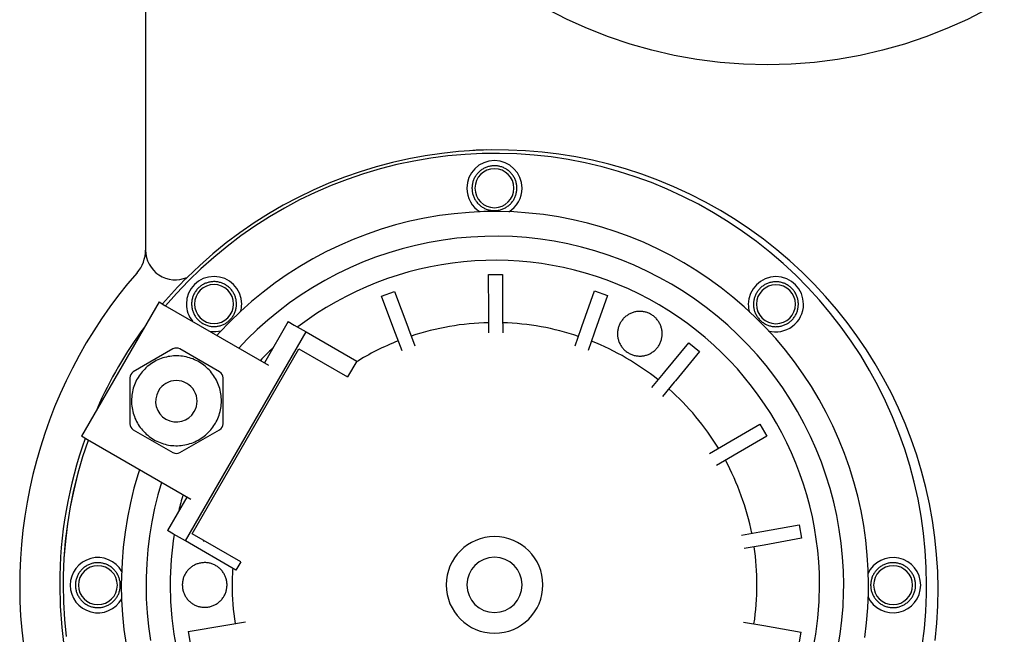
# Model space of a CAD drawing. Header units: millimetres. Extents: x -599 to 599, y -420 to 347.
# Tile 3 of 10: x -531 to -246, y -111 to 67. Entities that reach past the tile are written whole.
import ezdxf

# ---------------------------------------------------------------- set-up
doc = ezdxf.new("R2010")
doc.units = ezdxf.units.MM
for name, color, linetype, true_color in [('Material 1', 251, 'Continuous', 0x505050), ('Material 2', 7, 'Continuous', 0xe6e6e6), ('Material 3', 5, 'Continuous', 0x0000ff)]:
    doc.layers.add(name, color=color, linetype=linetype, true_color=true_color)

msp = doc.modelspace()

# ---------------------------------------------------------------- linework, layer by layer
at = {"layer": 'Material 1'}
for p, q in [((-495, 332.14), (-495, 0)), ((-406.68, 3.2), (-406.86, 3.18)), ((-321.85, -36.56), (-321.87, -36.54)), ((-316.86, -43.07), (-316.88, -43.05)), ((-312.46, -49.98), (-312.47, -49.96)), ((-511.84, -54.92), (-513.57, -53.92))]:
    msp.add_line(p, q, dxfattribs=at)
msp.add_circle((-314.99, 187.29), 133.64, dxfattribs=at)
for centre, radius, start, end in [((-393.18, -98.62), 127.64, 353.4771, 134.7104), ((-393.86, -96.98), 126, 91.1475, 92.9024), ((-486.39, 0), 8.61, 180, 293.3636), ((-486.09, -43.8), 6, 330, 150), ((-486.09, -43.8), 6, 150, 330)]:
    msp.add_arc(centre, radius, start, end, dxfattribs=at)
at = {"layer": 'Material 2'}
for p, q in [((-487.06, -28.65), (-498.56, -35.29)), ((-473.56, -35.29), (-485.06, -28.65)), ((-499.56, -37.02), (-499.56, -50.3)), ((-472.56, -50.3), (-472.56, -37.02)), ((-498.56, -52.03), (-487.06, -58.67)), ((-485.06, -58.67), (-473.56, -52.03))]:
    msp.add_line(p, q, dxfattribs=at)
at = {"layer": 'Material 2', "flags": 128}
for points in [[(-474.79, -50.17), (-474.54, -49.71), (-474.3, -49.25), (-474.09, -48.77), (-473.9, -48.29), (-473.72, -47.8), (-473.56, -47.3), (-473.43, -46.8), (-473.31, -46.29), (-473.22, -45.78), (-473.14, -45.27), (-473.09, -44.75), (-473.06, -44.23), (-473.05, -43.71), (-473.05, -43.19), (-473.08, -42.67), (-473.13, -42.15), (-473.2, -41.63), (-473.3, -41.12), (-473.41, -40.61), (-473.54, -40.11), (-473.69, -39.61), (-473.86, -39.12), (-474.05, -38.64), (-474.26, -38.16), (-474.49, -37.69), (-474.74, -37.24), (-475.01, -36.79), (-475.29, -36.35), (-475.59, -35.93), (-475.91, -35.52), (-476.24, -35.12), (-476.59, -34.73), (-476.96, -34.36), (-477.34, -34), (-477.73, -33.66), (-478.14, -33.34), (-478.56, -33.03), (-478.99, -32.74), (-479.43, -32.46), (-479.88, -32.21), (-480.35, -31.97), (-480.82, -31.75), (-481.3, -31.55), (-481.79, -31.37), (-482.28, -31.21), (-482.78, -31.07), (-483.29, -30.95), (-483.8, -30.85), (-484.31, -30.77), (-484.83, -30.71), (-485.35, -30.67), (-485.87, -30.65), (-486.39, -30.65), (-486.91, -30.68), (-487.43, -30.72), (-487.95, -30.79), (-488.46, -30.87), (-488.97, -30.98), (-489.47, -31.11), (-489.97, -31.25), (-490.47, -31.42), (-490.95, -31.6), (-491.43, -31.81), (-491.9, -32.03), (-492.36, -32.28), (-492.81, -32.54), (-493.25, -32.82), (-493.68, -33.11), (-494.09, -33.43), (-494.5, -33.76), (-494.89, -34.1), (-495.26, -34.46), (-495.62, -34.84), (-495.97, -35.23), (-496.3, -35.63), (-496.61, -36.05), (-496.9, -36.47), (-497.18, -36.91), (-497.33, -37.16)], [(-497.33, -37.16), (-497.58, -37.61), (-497.81, -38.08), (-498.02, -38.55), (-498.22, -39.03), (-498.39, -39.52), (-498.55, -40.02), (-498.69, -40.52), (-498.8, -41.03), (-498.9, -41.54), (-498.97, -42.06), (-499.02, -42.57), (-499.06, -43.09), (-499.07, -43.61), (-499.06, -44.13), (-499.03, -44.65), (-498.98, -45.17), (-498.91, -45.69), (-498.82, -46.2), (-498.71, -46.71), (-498.58, -47.21), (-498.42, -47.71), (-498.25, -48.2), (-498.06, -48.69), (-497.85, -49.16), (-497.62, -49.63), (-497.37, -50.09), (-497.11, -50.53), (-496.82, -50.97), (-496.52, -51.39), (-496.21, -51.81), (-495.87, -52.21), (-495.52, -52.59), (-495.16, -52.96), (-494.78, -53.32), (-494.38, -53.66), (-493.98, -53.99), (-493.56, -54.29), (-493.13, -54.59), (-492.69, -54.86), (-492.23, -55.12), (-491.77, -55.35), (-491.3, -55.57), (-490.82, -55.77), (-490.33, -55.95), (-489.83, -56.11), (-489.33, -56.25), (-488.83, -56.38), (-488.32, -56.48), (-487.8, -56.56), (-487.28, -56.62), (-486.77, -56.65), (-486.24, -56.67), (-485.72, -56.67), (-485.2, -56.65), (-484.69, -56.6), (-484.17, -56.54), (-483.66, -56.45), (-483.15, -56.34), (-482.64, -56.22), (-482.14, -56.07), (-481.65, -55.9), (-481.16, -55.72), (-480.69, -55.51), (-480.22, -55.29), (-479.76, -55.05), (-479.3, -54.78), (-478.87, -54.51), (-478.44, -54.21), (-478.02, -53.9), (-477.62, -53.57), (-477.23, -53.22), (-476.85, -52.86), (-476.49, -52.49), (-476.15, -52.1), (-475.82, -51.69), (-475.51, -51.28), (-475.21, -50.85), (-474.93, -50.41), (-474.79, -50.17)]]:
    msp.add_lwpolyline(points, dxfattribs=at)
at = {"layer": 'Material 2'}
for centre, start, end in [((-486.06, -30.38), 60, 120), ((-497.56, -37.02), 120, 180), ((-474.56, -37.02), 0, 60), ((-497.56, -50.3), 180, 240), ((-474.56, -50.3), 300, 360), ((-486.06, -56.94), 240, 300)]:
    msp.add_arc(centre, 2, start, end, dxfattribs=at)
at = {"layer": 'Material 3'}
for p, q in [((-395.68, -7.12), (-391.68, -7.1)), ((-395.63, -18.11), (-395.68, -7.12)), ((-391.68, -7.1), (-391.63, -18.09)), ((-426.68, -13.37), (-422.93, -11.96)), ((-422.81, -23.66), (-426.68, -13.37)), ((-422.93, -11.96), (-419.07, -22.25)), ((-368.67, -22.17), (-364.98, -11.82)), ((-364.98, -11.82), (-361.21, -13.16)), ((-361.21, -13.16), (-364.9, -23.52)), ((-491.11, -15.02), (-513.57, -53.92)), ((-491.11, -15.02), (-489.38, -16.02)), ((-489.38, -16.02), (-459.4, -33.33)), ((-395.62, -18.69), (-395.63, -18.11)), ((-395.6, -24.01), (-395.62, -18.69)), ((-391.63, -18.09), (-391.62, -18.67)), ((-391.62, -18.67), (-391.6, -23.99)), ((-453.67, -20.71), (-460.56, -32.66)), ((-453.67, -20.71), (-451.93, -21.71)), ((-451.93, -21.71), (-448.47, -23.71)), ((-419.07, -22.25), (-418.86, -22.8)), ((-418.86, -22.8), (-416.99, -27.78)), ((-370.65, -27.74), (-368.86, -22.72)), ((-368.86, -22.72), (-368.67, -22.17)), ((-483.43, -84.26), (-448.47, -23.71)), ((-448.47, -23.71), (-433.87, -32.14)), ((-422.61, -24.2), (-422.81, -23.66)), ((-420.74, -29.19), (-422.61, -24.2)), ((-365.1, -24.07), (-366.88, -29.08)), ((-364.9, -23.52), (-365.1, -24.07)), ((-344.67, -35.3), (-337.66, -26.83)), ((-337.66, -26.83), (-334.58, -29.38)), ((-481.51, -82.19), (-450.58, -28.63)), ((-450.58, -28.63), (-436.53, -36.74)), ((-334.58, -29.38), (-341.59, -37.85)), ((-433.87, -32.14), (-436.53, -36.74)), ((-348.43, -39.85), (-345.04, -35.75)), ((-345.04, -35.75), (-344.67, -35.3)), ((-341.96, -38.3), (-345.35, -42.4)), ((-341.59, -37.85), (-341.96, -38.3)), ((-326.61, -55.94), (-317.11, -50.41)), ((-317.11, -50.41), (-315.1, -53.86)), ((-315.1, -53.86), (-324.59, -59.4)), ((-481.86, -72.23), (-511.84, -54.92)), ((-331.71, -58.92), (-327.11, -56.24)), ((-327.11, -56.24), (-326.61, -55.94)), ((-325.1, -59.69), (-329.69, -62.37)), ((-324.59, -59.4), (-325.1, -59.69)), ((-308.67, -57.26), (-308.68, -57.24)), ((-305.53, -64.83), (-305.54, -64.81)), ((-483.02, -71.55), (-488.62, -81.26)), ((-484.65, -72.63), (-484.66, -72.65)), ((-303.07, -72.65), (-303.07, -72.63)), ((-316.61, -81.49), (-305.79, -79.54)), ((-305.79, -79.54), (-305.08, -83.48)), ((-486.89, -82.26), (-488.62, -81.26)), ((-483.43, -84.26), (-486.89, -82.26)), ((-467.46, -90.31), (-481.51, -82.19)), ((-322.42, -82.54), (-317.18, -81.6)), ((-317.18, -81.6), (-316.61, -81.49)), ((-301.29, -80.66), (-301.29, -80.64)), ((-468.83, -92.69), (-483.43, -84.26)), ((-477.69, -84.4), (-478.29, -84.3)), ((-315.9, -85.43), (-316.47, -85.53)), ((-305.08, -83.48), (-315.9, -85.43)), ((-316.47, -85.53), (-321.71, -86.48)), ((-487.5, -88.77), (-487.5, -88.79)), ((-467.46, -90.31), (-468.83, -92.69)), ((-300.22, -88.79), (-300.22, -88.77)), ((-487.86, -96.96), (-487.86, -96.98)), ((-299.86, -96.98), (-299.86, -96.96)), ((-487.51, -105.16), (-487.5, -105.18)), ((-300.22, -105.18), (-300.22, -105.16)), ((-471.22, -108.56), (-466.03, -107.68)), ((-321.83, -107.78), (-316.58, -108.68)), ((-482.63, -110.51), (-471.79, -108.66)), ((-482.63, -110.51), (-481.96, -114.46)), ((-471.79, -108.66), (-471.22, -108.56)), ((-316.58, -108.68), (-316, -108.78)), ((-316, -108.78), (-305.17, -110.64)), ((-305.85, -114.59), (-305.17, -110.64))]:
    msp.add_line(p, q, dxfattribs=at)
at = {"layer": 'Material 3', "flags": 128}
for points in [[(-268.85, -96.98), (-268.95, -91.98), (-269.25, -86.99), (-269.75, -82.02), (-270.45, -77.07), (-271.34, -72.15), (-272.44, -67.27), (-273.72, -62.44), (-275.2, -57.66), (-276.87, -52.95), (-278.72, -48.3), (-280.76, -43.74), (-282.98, -39.26), (-285.38, -34.87), (-287.95, -30.58), (-290.69, -26.4), (-293.59, -22.33), (-296.66, -18.38), (-299.88, -14.55), (-303.25, -10.86), (-306.77, -7.31), (-310.42, -3.9), (-314.21, -0.63), (-318.13, 2.47), (-322.17, 5.42), (-326.32, 8.21), (-330.58, 10.83), (-334.94, 13.27), (-339.4, 15.54), (-343.94, 17.63), (-348.56, 19.53), (-353.26, 21.25), (-358.02, 22.78), (-362.84, 24.12), (-367.71, 25.26), (-372.61, 26.21), (-377.56, 26.96), (-382.53, 27.51), (-387.52, 27.86), (-392.51, 28.02), (-397.51, 27.97), (-402.51, 27.73), (-407.49, 27.28), (-412.45, 26.64), (-417.37, 25.8), (-422.26, 24.76), (-427.11, 23.52), (-431.9, 22.1), (-436.63, 20.48), (-441.3, 18.68), (-445.88, 16.69), (-450.39, 14.52), (-454.8, 12.17), (-459.12, 9.64), (-463.33, 6.95), (-467.43, 4.09), (-471.41, 1.06), (-475.27, -2.12), (-479, -5.45), (-482.59, -8.93), (-486.04, -12.54), (-489.19, -16.13)], [(-387.49, 17.92), (-387.5, 18.18), (-387.51, 18.44), (-387.54, 18.7), (-387.57, 18.96), (-387.62, 19.21), (-387.68, 19.47), (-387.74, 19.72), (-387.82, 19.97), (-387.91, 20.21), (-388, 20.45), (-388.11, 20.69), (-388.22, 20.92), (-388.35, 21.15), (-388.48, 21.37), (-388.63, 21.59), (-388.78, 21.8), (-388.94, 22.01), (-389.1, 22.21), (-389.28, 22.4), (-389.46, 22.58), (-389.65, 22.76), (-389.85, 22.93), (-390.05, 23.09), (-390.26, 23.25), (-390.48, 23.39), (-390.7, 23.53), (-390.93, 23.65), (-391.16, 23.77), (-391.39, 23.88), (-391.63, 23.98), (-391.88, 24.07), (-392.13, 24.15), (-392.38, 24.22), (-392.63, 24.28), (-392.89, 24.33), (-393.14, 24.37), (-393.4, 24.39), (-393.66, 24.41), (-393.92, 24.42), (-394.18, 24.42), (-394.44, 24.41), (-394.7, 24.38), (-394.96, 24.35), (-395.21, 24.3), (-395.47, 24.25), (-395.72, 24.19), (-395.97, 24.11), (-396.21, 24.03), (-396.46, 23.93), (-396.69, 23.83), (-396.93, 23.72), (-397.16, 23.6), (-397.38, 23.46), (-397.6, 23.32), (-397.82, 23.18), (-398.02, 23.02), (-398.22, 22.85), (-398.42, 22.68), (-398.6, 22.5), (-398.78, 22.31), (-398.95, 22.12), (-399.12, 21.91), (-399.27, 21.71), (-399.42, 21.49), (-399.56, 21.27), (-399.69, 21.05), (-399.81, 20.82), (-399.92, 20.58), (-400.02, 20.34), (-400.11, 20.1), (-400.2, 19.85), (-400.27, 19.6), (-400.33, 19.35), (-400.38, 19.09), (-400.42, 18.84), (-400.46, 18.58), (-400.48, 18.32), (-400.49, 18.06), (-400.49, 17.92)], [(-400.49, 17.92), (-400.48, 17.66), (-400.47, 17.4), (-400.44, 17.14), (-400.41, 16.89), (-400.36, 16.63), (-400.3, 16.38), (-400.24, 16.12), (-400.16, 15.88), (-400.07, 15.63), (-399.98, 15.39), (-399.87, 15.15), (-399.76, 14.92), (-399.63, 14.69), (-399.5, 14.47), (-399.35, 14.25), (-399.2, 14.04), (-399.04, 13.83), (-398.88, 13.63), (-398.7, 13.44), (-398.52, 13.26), (-398.33, 13.08), (-398.13, 12.91), (-397.93, 12.75), (-397.72, 12.6), (-397.5, 12.45), (-397.28, 12.32), (-397.05, 12.19), (-396.82, 12.07), (-396.59, 11.96), (-396.35, 11.86), (-396.1, 11.77), (-395.85, 11.69), (-395.6, 11.62), (-395.35, 11.56), (-395.09, 11.52), (-394.84, 11.48), (-394.58, 11.45), (-394.32, 11.43), (-394.06, 11.42), (-393.8, 11.42), (-393.54, 11.44), (-393.28, 11.46), (-393.02, 11.49), (-392.77, 11.54), (-392.51, 11.59), (-392.26, 11.65), (-392.01, 11.73), (-391.77, 11.81), (-391.52, 11.91), (-391.29, 12.01), (-391.05, 12.12), (-390.82, 12.25), (-390.6, 12.38), (-390.38, 12.52), (-390.16, 12.67), (-389.96, 12.82), (-389.76, 12.99), (-389.56, 13.16), (-389.38, 13.34), (-389.2, 13.53), (-389.03, 13.73), (-388.86, 13.93), (-388.71, 14.14), (-388.56, 14.35), (-388.42, 14.57), (-388.29, 14.8), (-388.17, 15.03), (-388.06, 15.26), (-387.96, 15.5), (-387.87, 15.74), (-387.78, 15.99), (-387.71, 16.24), (-387.65, 16.49), (-387.6, 16.75), (-387.56, 17), (-387.52, 17.26), (-387.5, 17.52), (-387.49, 17.78), (-387.49, 17.92)], [(-285.7, -96.98), (-285.79, -92.66), (-286.04, -88.34), (-286.48, -84.04), (-287.08, -79.75), (-287.85, -75.49), (-288.8, -71.27), (-289.91, -67.09), (-291.19, -62.96), (-292.63, -58.88), (-294.24, -54.86), (-296, -50.91), (-297.92, -47.04), (-300, -43.24), (-302.22, -39.53), (-304.59, -35.91), (-307.1, -32.39), (-309.76, -28.97), (-312.54, -25.66), (-315.46, -22.47), (-318.5, -19.39), (-321.67, -16.44), (-324.95, -13.62), (-328.33, -10.93), (-331.83, -8.38), (-335.42, -5.97), (-339.11, -3.7), (-342.88, -1.59), (-346.74, 0.37), (-350.67, 2.18), (-354.67, 3.83), (-358.73, 5.32), (-362.85, 6.64), (-367.02, 7.8), (-371.23, 8.79), (-375.48, 9.61), (-379.76, 10.26), (-384.05, 10.73), (-388.37, 11.04), (-392.69, 11.17), (-397.02, 11.13), (-401.34, 10.92), (-405.65, 10.54), (-409.94, 9.98), (-414.21, 9.25), (-418.44, 8.35), (-422.63, 7.28), (-426.78, 6.05), (-430.87, 4.65), (-434.91, 3.09), (-438.87, 1.37), (-442.77, -0.51), (-446.59, -2.54), (-450.32, -4.73), (-453.97, -7.06), (-457.52, -9.53), (-460.96, -12.15), (-464.3, -14.9), (-467.53, -17.78), (-470.64, -20.79), (-473.62, -23.92), (-474.32, -24.71)], [(-292.86, -96.98), (-292.94, -92.94), (-293.19, -88.91), (-293.59, -84.89), (-294.15, -80.89), (-294.88, -76.92), (-295.76, -72.98), (-296.8, -69.07), (-297.99, -65.21), (-299.34, -61.4), (-300.84, -57.65), (-302.48, -53.96), (-304.28, -50.34), (-306.21, -46.8), (-308.29, -43.33), (-310.5, -39.95), (-312.85, -36.67), (-315.33, -33.48), (-317.93, -30.39), (-320.65, -27.4), (-323.49, -24.53), (-326.45, -21.77), (-329.51, -19.14), (-332.67, -16.63), (-335.94, -14.25), (-339.29, -12), (-342.73, -9.88), (-346.26, -7.91), (-349.86, -6.07), (-353.53, -4.39), (-357.26, -2.85), (-361.06, -1.46), (-364.9, -0.22), (-368.8, 0.86), (-372.73, 1.78), (-376.7, 2.55), (-380.69, 3.15), (-384.7, 3.6), (-388.73, 3.89), (-392.77, 4.01), (-396.81, 3.97), (-400.85, 3.77), (-404.87, 3.41), (-408.88, 2.89), (-412.86, 2.21), (-416.81, 1.37), (-420.72, 0.38), (-424.6, -0.77), (-428.42, -2.08), (-432.19, -3.54), (-435.89, -5.14), (-439.53, -6.9), (-443.1, -8.8), (-446.59, -10.84), (-449.99, -13.01), (-453.3, -15.33), (-456.52, -17.77), (-459.64, -20.34), (-462.65, -23.03), (-465.55, -25.84), (-467.97, -28.38)], [(-468.67, -15.64), (-468.68, -15.38), (-468.69, -15.12), (-468.72, -14.87), (-468.76, -14.61), (-468.8, -14.35), (-468.86, -14.1), (-468.93, -13.85), (-469, -13.6), (-469.09, -13.35), (-469.19, -13.11), (-469.29, -12.87), (-469.41, -12.64), (-469.53, -12.41), (-469.66, -12.19), (-469.81, -11.97), (-469.96, -11.76), (-470.12, -11.56), (-470.29, -11.36), (-470.46, -11.17), (-470.64, -10.98), (-470.83, -10.8), (-471.03, -10.63), (-471.23, -10.47), (-471.44, -10.32), (-471.66, -10.17), (-471.88, -10.04), (-472.11, -9.91), (-472.34, -9.79), (-472.58, -9.68), (-472.82, -9.59), (-473.06, -9.5), (-473.31, -9.42), (-473.56, -9.35), (-473.81, -9.29), (-474.07, -9.24), (-474.32, -9.2), (-474.58, -9.17), (-474.84, -9.15), (-475.1, -9.14), (-475.36, -9.15), (-475.62, -9.16), (-475.88, -9.18), (-476.14, -9.22), (-476.39, -9.26), (-476.65, -9.31), (-476.9, -9.38), (-477.15, -9.45), (-477.4, -9.54), (-477.64, -9.63), (-477.88, -9.73), (-478.11, -9.85), (-478.34, -9.97), (-478.57, -10.1), (-478.78, -10.24), (-479, -10.39), (-479.2, -10.55), (-479.41, -10.71), (-479.6, -10.88), (-479.79, -11.06), (-479.97, -11.25), (-480.14, -11.45), (-480.3, -11.65), (-480.46, -11.86), (-480.6, -12.07), (-480.74, -12.29), (-480.87, -12.52), (-480.99, -12.75), (-481.1, -12.98), (-481.2, -13.22), (-481.3, -13.47), (-481.38, -13.71), (-481.45, -13.96), (-481.51, -14.21), (-481.57, -14.47), (-481.61, -14.73), (-481.64, -14.98), (-481.66, -15.24), (-481.67, -15.5), (-481.67, -15.64)], [(-305.99, -15.69), (-305.99, -15.43), (-306.01, -15.17), (-306.04, -14.91), (-306.07, -14.65), (-306.12, -14.39), (-306.18, -14.14), (-306.24, -13.89), (-306.32, -13.64), (-306.41, -13.4), (-306.5, -13.15), (-306.61, -12.92), (-306.72, -12.68), (-306.85, -12.46), (-306.98, -12.23), (-307.12, -12.02), (-307.28, -11.8), (-307.44, -11.6), (-307.6, -11.4), (-307.78, -11.21), (-307.96, -11.02), (-308.15, -10.85), (-308.35, -10.68), (-308.55, -10.51), (-308.76, -10.36), (-308.98, -10.22), (-309.2, -10.08), (-309.43, -9.95), (-309.66, -9.84), (-309.89, -9.73), (-310.13, -9.63), (-310.38, -9.54), (-310.63, -9.46), (-310.88, -9.39), (-311.13, -9.33), (-311.38, -9.28), (-311.64, -9.24), (-311.9, -9.21), (-312.16, -9.19), (-312.42, -9.19), (-312.68, -9.19), (-312.94, -9.2), (-313.2, -9.22), (-313.46, -9.26), (-313.71, -9.3), (-313.97, -9.36), (-314.22, -9.42), (-314.47, -9.49), (-314.71, -9.58), (-314.96, -9.67), (-315.19, -9.78), (-315.43, -9.89), (-315.66, -10.01), (-315.88, -10.14), (-316.1, -10.28), (-316.31, -10.43), (-316.52, -10.59), (-316.72, -10.75), (-316.92, -10.93), (-317.1, -11.11), (-317.28, -11.3), (-317.45, -11.49), (-317.62, -11.69), (-317.77, -11.9), (-317.92, -12.12), (-318.06, -12.34), (-318.19, -12.56), (-318.31, -12.79), (-318.42, -13.03), (-318.52, -13.27), (-318.61, -13.51), (-318.7, -13.76), (-318.77, -14), (-318.83, -14.26), (-318.88, -14.51), (-318.92, -14.77), (-318.96, -15.03), (-318.98, -15.29), (-318.99, -15.55), (-318.99, -15.69)], [(-481.67, -15.64), (-481.67, -15.9), (-481.65, -16.16), (-481.63, -16.42), (-481.59, -16.68), (-481.54, -16.93), (-481.49, -17.19), (-481.42, -17.44), (-481.34, -17.69), (-481.26, -17.93), (-481.16, -18.17), (-481.05, -18.41), (-480.94, -18.65), (-480.81, -18.87), (-480.68, -19.1), (-480.54, -19.31), (-480.39, -19.53), (-480.23, -19.73), (-480.06, -19.93), (-479.88, -20.12), (-479.7, -20.31), (-479.51, -20.48), (-479.31, -20.65), (-479.11, -20.81), (-478.9, -20.97), (-478.68, -21.11), (-478.46, -21.25), (-478.24, -21.38), (-478, -21.49), (-477.77, -21.6), (-477.53, -21.7), (-477.28, -21.79), (-477.04, -21.87), (-476.79, -21.94), (-476.53, -22), (-476.28, -22.05), (-476.02, -22.09), (-475.76, -22.12), (-475.5, -22.14), (-475.24, -22.14), (-474.98, -22.14), (-474.72, -22.13), (-474.46, -22.1), (-474.21, -22.07), (-473.95, -22.03), (-473.7, -21.97), (-473.44, -21.91), (-473.19, -21.84), (-472.95, -21.75), (-472.71, -21.66), (-472.47, -21.55), (-472.23, -21.44), (-472, -21.32), (-471.78, -21.19), (-471.56, -21.05), (-471.35, -20.9), (-471.14, -20.74), (-470.94, -20.58), (-470.75, -20.4), (-470.56, -20.22), (-470.38, -20.03), (-470.21, -19.84), (-470.04, -19.64), (-469.89, -19.43), (-469.74, -19.21), (-469.6, -18.99), (-469.47, -18.77), (-469.35, -18.54), (-469.24, -18.3), (-469.14, -18.06), (-469.05, -17.82), (-468.97, -17.57), (-468.89, -17.32), (-468.83, -17.07), (-468.78, -16.82), (-468.74, -16.56), (-468.71, -16.3), (-468.68, -16.04), (-468.67, -15.78), (-468.67, -15.64)], [(-318.99, -15.69), (-318.98, -15.95), (-318.97, -16.21), (-318.94, -16.46), (-318.91, -16.72), (-318.86, -16.98), (-318.8, -17.23), (-318.74, -17.48), (-318.66, -17.73), (-318.57, -17.98), (-318.48, -18.22), (-318.37, -18.45), (-318.25, -18.69), (-318.13, -18.92), (-318, -19.14), (-317.85, -19.36), (-317.7, -19.57), (-317.54, -19.77), (-317.38, -19.97), (-317.2, -20.16), (-317.02, -20.35), (-316.83, -20.53), (-316.63, -20.7), (-316.43, -20.86), (-316.22, -21.01), (-316, -21.16), (-315.78, -21.29), (-315.55, -21.42), (-315.32, -21.54), (-315.08, -21.65), (-314.84, -21.74), (-314.6, -21.83), (-314.35, -21.91), (-314.1, -21.98), (-313.85, -22.04), (-313.59, -22.09), (-313.34, -22.13), (-313.08, -22.16), (-312.82, -22.18), (-312.56, -22.19), (-312.3, -22.18), (-312.04, -22.17), (-311.78, -22.15), (-311.52, -22.11), (-311.27, -22.07), (-311.01, -22.02), (-310.76, -21.95), (-310.51, -21.88), (-310.27, -21.79), (-310.02, -21.7), (-309.78, -21.6), (-309.55, -21.48), (-309.32, -21.36), (-309.1, -21.23), (-308.88, -21.09), (-308.66, -20.94), (-308.46, -20.78), (-308.26, -20.62), (-308.06, -20.45), (-307.88, -20.26), (-307.7, -20.08), (-307.52, -19.88), (-307.36, -19.68), (-307.21, -19.47), (-307.06, -19.26), (-306.92, -19.04), (-306.79, -18.81), (-306.67, -18.58), (-306.56, -18.35), (-306.46, -18.11), (-306.36, -17.86), (-306.28, -17.62), (-306.21, -17.37), (-306.15, -17.11), (-306.1, -16.86), (-306.05, -16.6), (-306.02, -16.35), (-306, -16.09), (-305.99, -15.83), (-305.99, -15.69)], [(-345.42, -24.23), (-345.42, -23.97), (-345.44, -23.72), (-345.46, -23.46), (-345.5, -23.2), (-345.55, -22.95), (-345.6, -22.69), (-345.67, -22.44), (-345.75, -22.2), (-345.83, -21.95), (-345.93, -21.71), (-346.03, -21.48), (-346.15, -21.24), (-346.27, -21.02), (-346.41, -20.79), (-346.55, -20.58), (-346.7, -20.37), (-346.86, -20.16), (-347.02, -19.96), (-347.2, -19.77), (-347.38, -19.59), (-347.57, -19.41), (-347.77, -19.24), (-347.97, -19.08), (-348.18, -18.93), (-348.39, -18.79), (-348.61, -18.65), (-348.84, -18.52), (-349.07, -18.41), (-349.31, -18.3), (-349.54, -18.2), (-349.79, -18.11), (-350.03, -18.03), (-350.28, -17.96), (-350.54, -17.9), (-350.79, -17.85), (-351.05, -17.82), (-351.3, -17.79), (-351.56, -17.77), (-351.82, -17.76), (-352.08, -17.76), (-352.34, -17.78), (-352.6, -17.8), (-352.85, -17.83), (-353.11, -17.88), (-353.36, -17.93), (-353.61, -17.99), (-353.86, -18.07), (-354.1, -18.15), (-354.35, -18.24), (-354.58, -18.35), (-354.82, -18.46), (-355.05, -18.58), (-355.27, -18.71), (-355.49, -18.85), (-355.7, -19), (-355.91, -19.16), (-356.11, -19.32), (-356.3, -19.49), (-356.48, -19.67), (-356.66, -19.86), (-356.83, -20.06), (-357, -20.26), (-357.15, -20.46), (-357.3, -20.68), (-357.44, -20.9), (-357.57, -21.12), (-357.69, -21.35), (-357.8, -21.58), (-357.9, -21.82), (-357.99, -22.06), (-358.07, -22.31), (-358.14, -22.56), (-358.2, -22.81), (-358.26, -23.06), (-358.3, -23.32), (-358.33, -23.58), (-358.35, -23.83), (-358.36, -24.09), (-358.36, -24.23)], [(-358.36, -24.23), (-358.36, -24.49), (-358.34, -24.75), (-358.32, -25.01), (-358.28, -25.26), (-358.23, -25.52), (-358.18, -25.77), (-358.11, -26.02), (-358.03, -26.27), (-357.95, -26.51), (-357.85, -26.75), (-357.75, -26.99), (-357.63, -27.22), (-357.51, -27.45), (-357.37, -27.67), (-357.23, -27.89), (-357.08, -28.1), (-356.92, -28.3), (-356.76, -28.5), (-356.58, -28.69), (-356.4, -28.88), (-356.21, -29.05), (-356.01, -29.22), (-355.81, -29.38), (-355.6, -29.53), (-355.39, -29.68), (-355.17, -29.81), (-354.94, -29.94), (-354.71, -30.06), (-354.47, -30.17), (-354.24, -30.26), (-353.99, -30.35), (-353.75, -30.43), (-353.5, -30.5), (-353.24, -30.56), (-352.99, -30.61), (-352.73, -30.65), (-352.48, -30.68), (-352.22, -30.7), (-351.96, -30.7), (-351.7, -30.7), (-351.44, -30.69), (-351.18, -30.67), (-350.93, -30.63), (-350.67, -30.59), (-350.42, -30.54), (-350.17, -30.47), (-349.92, -30.4), (-349.68, -30.31), (-349.43, -30.22), (-349.2, -30.12), (-348.96, -30.01), (-348.74, -29.88), (-348.51, -29.75), (-348.29, -29.61), (-348.08, -29.47), (-347.88, -29.31), (-347.68, -29.14), (-347.48, -28.97), (-347.3, -28.79), (-347.12, -28.6), (-346.95, -28.41), (-346.78, -28.21), (-346.63, -28), (-346.48, -27.79), (-346.34, -27.57), (-346.22, -27.34), (-346.1, -27.12), (-345.98, -26.88), (-345.88, -26.64), (-345.79, -26.4), (-345.71, -26.16), (-345.64, -25.91), (-345.58, -25.66), (-345.52, -25.4), (-345.48, -25.15), (-345.45, -24.89), (-345.43, -24.63), (-345.42, -24.37), (-345.42, -24.23)], [(-511.62, -55.04), (-511.65, -55.11), (-513.23, -59.85), (-514.62, -64.65), (-515.82, -69.51), (-516.82, -74.41), (-517.62, -79.34), (-518.23, -84.31), (-518.64, -89.29), (-518.84, -94.28), (-518.87, -96.98)], [(-511.62, -55.04), (-511.64, -55.11), (-513.22, -59.85), (-514.61, -64.66), (-515.81, -69.51), (-516.81, -74.41), (-517.61, -79.34), (-518.22, -84.31), (-518.63, -89.29), (-518.83, -94.28), (-518.86, -96.98)], [(-496.74, -63.63), (-497.14, -64.85), (-498.35, -69.01), (-499.38, -73.21), (-500.25, -77.45), (-500.94, -81.72), (-501.47, -86.01), (-501.82, -90.33), (-502, -94.65), (-502.03, -96.98)], [(-490.39, -67.3), (-491.43, -70.86), (-492.39, -74.79), (-493.2, -78.74), (-493.85, -82.73), (-494.34, -86.74), (-494.67, -90.77), (-494.84, -94.8), (-494.86, -96.98)], [(-502.31, -97.06), (-502.31, -96.8), (-502.33, -96.54), (-502.36, -96.28), (-502.39, -96.03), (-502.44, -95.77), (-502.5, -95.52), (-502.56, -95.27), (-502.64, -95.02), (-502.73, -94.77), (-502.82, -94.53), (-502.93, -94.29), (-503.04, -94.06), (-503.17, -93.83), (-503.3, -93.61), (-503.45, -93.39), (-503.6, -93.18), (-503.76, -92.98), (-503.92, -92.78), (-504.1, -92.58), (-504.28, -92.4), (-504.47, -92.22), (-504.67, -92.05), (-504.87, -91.89), (-505.08, -91.74), (-505.3, -91.59), (-505.52, -91.46), (-505.75, -91.33), (-505.98, -91.21), (-506.21, -91.1), (-506.45, -91), (-506.7, -90.92), (-506.95, -90.84), (-507.2, -90.77), (-507.45, -90.71), (-507.7, -90.66), (-507.96, -90.62), (-508.22, -90.59), (-508.48, -90.57), (-508.74, -90.56), (-509, -90.57), (-509.26, -90.58), (-509.52, -90.6), (-509.78, -90.63), (-510.03, -90.68), (-510.29, -90.73), (-510.54, -90.8), (-510.79, -90.87), (-511.03, -90.96), (-511.28, -91.05), (-511.51, -91.15), (-511.75, -91.27), (-511.98, -91.39), (-512.2, -91.52), (-512.42, -91.66), (-512.64, -91.81), (-512.84, -91.96), (-513.04, -92.13), (-513.24, -92.3), (-513.42, -92.48), (-513.6, -92.67), (-513.77, -92.87), (-513.94, -93.07), (-514.09, -93.28), (-514.24, -93.49), (-514.38, -93.71), (-514.51, -93.94), (-514.63, -94.17), (-514.74, -94.4), (-514.84, -94.64), (-514.93, -94.89), (-515.02, -95.13), (-515.09, -95.38), (-515.15, -95.63), (-515.2, -95.89), (-515.24, -96.15), (-515.28, -96.4), (-515.3, -96.66), (-515.31, -96.92), (-515.31, -97.06)], [(-471.42, -97), (-471.42, -96.75), (-471.44, -96.49), (-471.46, -96.23), (-471.5, -95.97), (-471.54, -95.72), (-471.6, -95.47), (-471.67, -95.22), (-471.74, -94.97), (-471.83, -94.72), (-471.93, -94.48), (-472.03, -94.25), (-472.15, -94.02), (-472.27, -93.79), (-472.4, -93.57), (-472.55, -93.35), (-472.7, -93.14), (-472.85, -92.93), (-473.02, -92.74), (-473.2, -92.55), (-473.38, -92.36), (-473.57, -92.18), (-473.76, -92.02), (-473.97, -91.85), (-474.18, -91.7), (-474.39, -91.56), (-474.61, -91.42), (-474.84, -91.3), (-475.07, -91.18), (-475.3, -91.07), (-475.54, -90.97), (-475.79, -90.88), (-476.03, -90.8), (-476.28, -90.73), (-476.53, -90.67), (-476.79, -90.63), (-477.04, -90.59), (-477.3, -90.56), (-477.56, -90.54), (-477.82, -90.53), (-478.08, -90.53), (-478.33, -90.55), (-478.59, -90.57), (-478.85, -90.6), (-479.1, -90.65), (-479.36, -90.7), (-479.61, -90.76), (-479.86, -90.84), (-480.1, -90.92), (-480.34, -91.02), (-480.58, -91.12), (-480.81, -91.23), (-481.04, -91.35), (-481.27, -91.48), (-481.48, -91.62), (-481.7, -91.77), (-481.9, -91.93), (-482.1, -92.09), (-482.3, -92.26), (-482.48, -92.44), (-482.66, -92.63), (-482.83, -92.83), (-482.99, -93.03), (-483.15, -93.23), (-483.3, -93.45), (-483.43, -93.67), (-483.56, -93.89), (-483.68, -94.12), (-483.79, -94.36), (-483.89, -94.59), (-483.99, -94.84), (-484.07, -95.08), (-484.14, -95.33), (-484.2, -95.58), (-484.25, -95.84), (-484.29, -96.09), (-484.33, -96.35), (-484.35, -96.61), (-484.36, -96.86), (-484.36, -97)], [(-272.06, -97.06), (-272.06, -96.8), (-272.08, -96.54), (-272.1, -96.28), (-272.14, -96.03), (-272.19, -95.77), (-272.24, -95.52), (-272.31, -95.27), (-272.39, -95.02), (-272.47, -94.77), (-272.57, -94.53), (-272.68, -94.29), (-272.79, -94.06), (-272.92, -93.83), (-273.05, -93.61), (-273.19, -93.39), (-273.34, -93.18), (-273.5, -92.98), (-273.67, -92.78), (-273.85, -92.58), (-274.03, -92.4), (-274.22, -92.22), (-274.42, -92.05), (-274.62, -91.89), (-274.83, -91.74), (-275.05, -91.59), (-275.27, -91.46), (-275.49, -91.33), (-275.73, -91.21), (-275.96, -91.1), (-276.2, -91), (-276.45, -90.92), (-276.69, -90.84), (-276.94, -90.77), (-277.2, -90.71), (-277.45, -90.66), (-277.71, -90.62), (-277.97, -90.59), (-278.23, -90.57), (-278.49, -90.56), (-278.75, -90.57), (-279.01, -90.58), (-279.27, -90.6), (-279.52, -90.63), (-279.78, -90.68), (-280.03, -90.73), (-280.29, -90.8), (-280.54, -90.87), (-280.78, -90.96), (-281.02, -91.05), (-281.26, -91.15), (-281.5, -91.27), (-281.73, -91.39), (-281.95, -91.52), (-282.17, -91.66), (-282.38, -91.81), (-282.59, -91.96), (-282.79, -92.13), (-282.98, -92.3), (-283.17, -92.48), (-283.35, -92.67), (-283.52, -92.87), (-283.69, -93.07), (-283.84, -93.28), (-283.99, -93.49), (-284.13, -93.71), (-284.26, -93.94), (-284.38, -94.17), (-284.49, -94.4), (-284.59, -94.64), (-284.68, -94.89), (-284.76, -95.13), (-284.84, -95.38), (-284.9, -95.63), (-284.95, -95.89), (-284.99, -96.15), (-285.02, -96.4), (-285.05, -96.66), (-285.06, -96.92), (-285.06, -97.06)], [(-518.87, -96.98), (-518.77, -101.98), (-518.47, -106.97), (-517.97, -111.95)], [(-518.86, -96.98), (-518.76, -101.98), (-518.46, -106.97), (-517.96, -111.95)], [(-515.31, -97.06), (-515.3, -97.32), (-515.29, -97.58), (-515.26, -97.84), (-515.23, -98.1), (-515.18, -98.35), (-515.12, -98.61), (-515.06, -98.86), (-514.98, -99.11), (-514.89, -99.35), (-514.8, -99.59), (-514.69, -99.83), (-514.58, -100.06), (-514.45, -100.29), (-514.32, -100.52), (-514.17, -100.73), (-514.02, -100.94), (-513.86, -101.15), (-513.7, -101.35), (-513.52, -101.54), (-513.34, -101.73), (-513.15, -101.9), (-512.95, -102.07), (-512.75, -102.23), (-512.54, -102.39), (-512.32, -102.53), (-512.1, -102.67), (-511.87, -102.8), (-511.64, -102.91), (-511.41, -103.02), (-511.17, -103.12), (-510.92, -103.21), (-510.67, -103.29), (-510.42, -103.36), (-510.17, -103.42), (-509.91, -103.47), (-509.66, -103.51), (-509.4, -103.54), (-509.14, -103.55), (-508.88, -103.56), (-508.62, -103.56), (-508.36, -103.55), (-508.1, -103.52), (-507.84, -103.49), (-507.59, -103.45), (-507.33, -103.39), (-507.08, -103.33), (-506.83, -103.25), (-506.59, -103.17), (-506.34, -103.08), (-506.1, -102.97), (-505.87, -102.86), (-505.64, -102.74), (-505.42, -102.61), (-505.2, -102.47), (-504.98, -102.32), (-504.78, -102.16), (-504.58, -102), (-504.38, -101.82), (-504.2, -101.64), (-504.02, -101.45), (-503.84, -101.26), (-503.68, -101.06), (-503.53, -100.85), (-503.38, -100.63), (-503.24, -100.41), (-503.11, -100.19), (-502.99, -99.96), (-502.88, -99.72), (-502.78, -99.48), (-502.69, -99.24), (-502.6, -98.99), (-502.53, -98.74), (-502.47, -98.49), (-502.42, -98.24), (-502.37, -97.98), (-502.34, -97.72), (-502.32, -97.46), (-502.31, -97.2), (-502.31, -97.06)], [(-502.03, -96.98), (-501.94, -101.31), (-501.68, -105.63), (-501.25, -109.93), (-500.64, -114.22)], [(-494.86, -96.98), (-494.78, -101.02), (-494.54, -105.06), (-494.14, -109.07), (-493.57, -113.07)], [(-484.36, -97), (-484.35, -97.26), (-484.34, -97.52), (-484.31, -97.78), (-484.28, -98.03), (-484.23, -98.29), (-484.17, -98.54), (-484.11, -98.79), (-484.03, -99.04), (-483.94, -99.28), (-483.85, -99.52), (-483.74, -99.76), (-483.63, -99.99), (-483.5, -100.22), (-483.37, -100.44), (-483.23, -100.66), (-483.08, -100.87), (-482.92, -101.07), (-482.75, -101.27), (-482.58, -101.46), (-482.4, -101.65), (-482.21, -101.82), (-482.01, -101.99), (-481.81, -102.15), (-481.6, -102.31), (-481.38, -102.45), (-481.16, -102.59), (-480.94, -102.71), (-480.71, -102.83), (-480.47, -102.94), (-480.23, -103.04), (-479.99, -103.13), (-479.74, -103.2), (-479.49, -103.27), (-479.24, -103.33), (-478.99, -103.38), (-478.73, -103.42), (-478.47, -103.45), (-478.22, -103.47), (-477.96, -103.48), (-477.7, -103.47), (-477.44, -103.46), (-477.18, -103.44), (-476.93, -103.4), (-476.67, -103.36), (-476.42, -103.31), (-476.17, -103.24), (-475.92, -103.17), (-475.67, -103.09), (-475.43, -102.99), (-475.19, -102.89), (-474.96, -102.78), (-474.73, -102.65), (-474.51, -102.52), (-474.29, -102.38), (-474.08, -102.24), (-473.87, -102.08), (-473.67, -101.92), (-473.48, -101.74), (-473.29, -101.56), (-473.11, -101.38), (-472.94, -101.18), (-472.78, -100.98), (-472.63, -100.77), (-472.48, -100.56), (-472.34, -100.34), (-472.21, -100.12), (-472.09, -99.89), (-471.98, -99.65), (-471.88, -99.41), (-471.79, -99.17), (-471.71, -98.93), (-471.64, -98.68), (-471.57, -98.43), (-471.52, -98.17), (-471.48, -97.92), (-471.45, -97.66), (-471.43, -97.4), (-471.42, -97.14), (-471.42, -97)], [(-294.52, -115.22), (-293.87, -111.24), (-293.38, -107.23), (-293.05, -103.2), (-292.89, -99.16), (-292.86, -96.98)], [(-286.78, -112.25), (-286.26, -107.95), (-285.9, -103.64), (-285.72, -99.32), (-285.7, -96.98)], [(-285.06, -97.06), (-285.05, -97.32), (-285.04, -97.58), (-285.01, -97.84), (-284.97, -98.1), (-284.93, -98.35), (-284.87, -98.61), (-284.8, -98.86), (-284.73, -99.11), (-284.64, -99.35), (-284.54, -99.59), (-284.44, -99.83), (-284.32, -100.06), (-284.2, -100.29), (-284.07, -100.52), (-283.92, -100.73), (-283.77, -100.94), (-283.61, -101.15), (-283.44, -101.35), (-283.27, -101.54), (-283.09, -101.73), (-282.9, -101.9), (-282.7, -102.07), (-282.5, -102.23), (-282.29, -102.39), (-282.07, -102.53), (-281.85, -102.67), (-281.62, -102.8), (-281.39, -102.91), (-281.15, -103.02), (-280.91, -103.12), (-280.67, -103.21), (-280.42, -103.29), (-280.17, -103.36), (-279.92, -103.42), (-279.66, -103.47), (-279.41, -103.51), (-279.15, -103.54), (-278.89, -103.55), (-278.63, -103.56), (-278.37, -103.56), (-278.11, -103.55), (-277.85, -103.52), (-277.59, -103.49), (-277.34, -103.45), (-277.08, -103.39), (-276.83, -103.33), (-276.58, -103.25), (-276.33, -103.17), (-276.09, -103.08), (-275.85, -102.97), (-275.62, -102.86), (-275.39, -102.74), (-275.16, -102.61), (-274.95, -102.47), (-274.73, -102.32), (-274.53, -102.16), (-274.32, -102), (-274.13, -101.82), (-273.94, -101.64), (-273.76, -101.45), (-273.59, -101.26), (-273.43, -101.06), (-273.27, -100.85), (-273.13, -100.63), (-272.99, -100.41), (-272.86, -100.19), (-272.74, -99.96), (-272.63, -99.72), (-272.53, -99.48), (-272.43, -99.24), (-272.35, -98.99), (-272.28, -98.74), (-272.22, -98.49), (-272.16, -98.24), (-272.12, -97.98), (-272.09, -97.72), (-272.07, -97.46), (-272.06, -97.2), (-272.06, -97.06)], [(-270.1, -114.63), (-269.5, -109.66), (-269.09, -104.68), (-268.88, -99.68), (-268.85, -96.98)]]:
    msp.add_lwpolyline(points, dxfattribs=at)
at = {"layer": 'Material 3'}
for centre, radius, start, end in [((-393.99, 17.92), 8, 360, 180), ((-393.99, 17.92), 5.64, 360, 180), ((-393.99, 17.92), 8, 180, 238.7719), ((-393.99, 17.92), 5.64, 180, 360), ((-393.99, 17.92), 8, 301.0514, 360), ((-505, 0), 10, 318.8923, 360), ((-393.86, -96.96), 94, 360, 127.3723), ((-393.61, -97.2), 137.83, 138.8923, 249.247), ((-393.86, -96.98), 126, 135.0107, 139.7769), ((-475.17, -15.64), 8, 360, 180), ((-312.49, -15.69), 8, 360, 180), ((-475.17, -15.64), 5.64, 360, 180), ((-312.49, -15.69), 5.64, 360, 180), ((-475.17, -15.64), 8, 180, 218.3404), ((-475.17, -15.64), 5.64, 180, 360), ((-475.17, -15.64), 8, 344.1962, 360), ((-312.49, -15.69), 8, 180, 196.3396), ((-312.49, -15.69), 5.64, 180, 360), ((-312.49, -15.69), 8, 253.7881, 360), ((-393.86, -96.98), 126, 143.6602, 156.1055), ((-393.96, -96.98), 75.97, 91.2462, 108.4975), ((-393.96, -96.98), 75.97, 71.3573, 88.2273), ((-475.17, -15.64), 8, 261.6596, 285.16), ((-393.86, -96.96), 94, 133.2156, 136.2416), ((-393.96, -96.98), 75.97, 111.5152, 121.9036), ((-393.96, -96.98), 75.97, 51.4064, 68.3396), ((-393.96, -96.98), 75.97, 31.3944, 48.3885), ((-393.86, -96.98), 126, 160.3194, 180), ((-393.96, -96.98), 75.97, 11.3628, 28.3755), ((-393.86, -96.96), 94, 163.9038, 166.7844), ((-393.86, -96.96), 94, 171.077, 180), ((-393.96, -96.98), 14, 0, 180), ((-393.96, -96.98), 75.97, 0, 8.3452), ((-508.81, -97.06), 8, 29.8288, 180), ((-393.96, -96.98), 8, 0, 180), ((-278.56, -97.06), 8, 360, 155.6228), ((-508.81, -97.06), 5.64, 360, 180), ((-393.96, -96.98), 75.97, 176.3509, 180), ((-278.56, -97.06), 5.64, 360, 180), ((-393.86, -96.98), 126, 180, 266.5138), ((-508.81, -97.06), 8, 180, 330.3873), ((-508.81, -97.06), 5.64, 180, 360), ((-393.86, -96.96), 94, 180, 360), ((-393.96, -96.98), 75.97, 180, 188.495), ((-393.96, -96.98), 14, 180, 360), ((-393.96, -96.98), 8, 180, 0), ((-393.96, -96.98), 75.97, 351.4341, 0), ((-278.56, -97.06), 8, 204.3803, 360), ((-278.56, -97.06), 5.64, 180, 360)]:
    msp.add_arc(centre, radius, start, end, dxfattribs=at)

doc.saveas('drawing.dxf')
